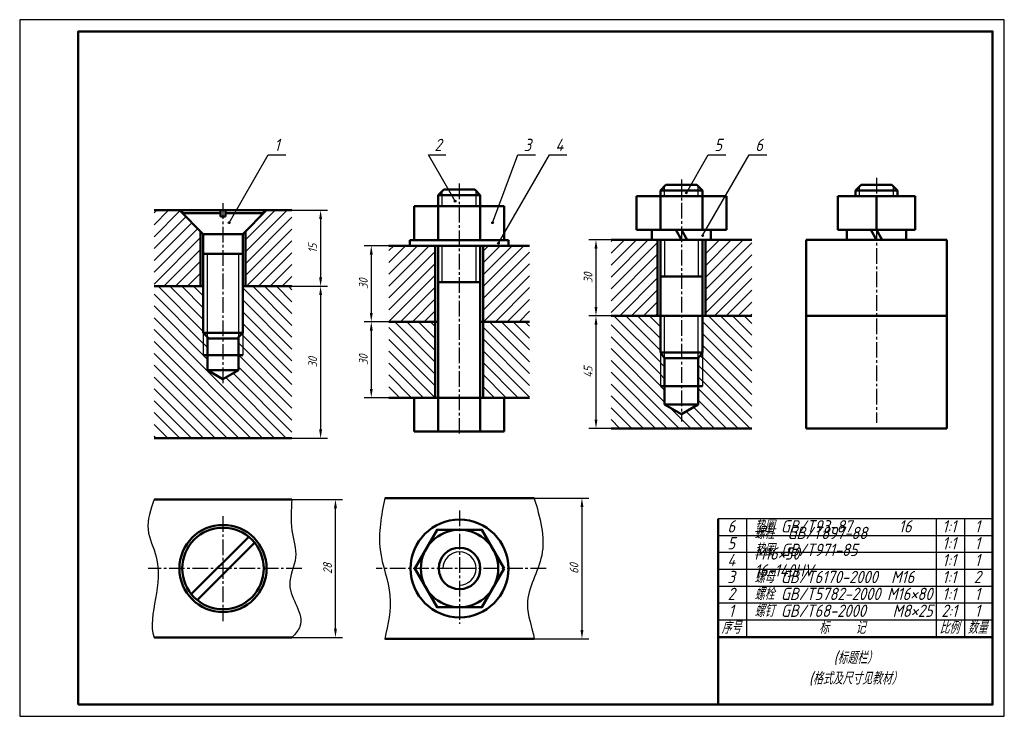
# Model space of a CAD drawing. Header units: millimetres. Extents: x 49 to 469, y 40 to 337.
import ezdxf

# ---------------------------------------------------------------- set-up
doc = ezdxf.new("R2010")
doc.units = ezdxf.units.MM
doc.header["$LTSCALE"] = 0.7
doc.linetypes.add('CENTER2', pattern=[28.575, 19.05, -3.175, 3.175, -3.175])
for name, color, linetype in [('剖面线层', 7, 'Continuous'), ('尺寸层', 221, 'Continuous'), ('细实线层', 7, 'Continuous')]:
    doc.layers.add(name, color=color, linetype=linetype)
for name, color, linetype, lineweight in [('文字层', 227, 'Continuous', 20), ('点画线层', 3, 'CENTER2', 25), ('粗实线层', 7, 'Continuous', 50)]:
    doc.layers.add(name, color=color, linetype=linetype, lineweight=lineweight)
doc.styles.add('工程字体（斜）', font='gbeitc.shx', dxfattribs={"bigfont": 'gbcbig.shx'})
doc.styles.add('工程斜体', font='gbeitc.shx', dxfattribs={"bigfont": 'gbcbig.shx'})
pattern_1 = [(45, (-100.9, -88.8102), (-2.525697, 2.525697), [])]

msp = doc.modelspace()

# ---------------------------------------------------------------- hatches: boundary and pattern name
at = {"layer": '剖面线层', "ltscale": 0.5}
h = msp.add_hatch(dxfattribs=at)
h.set_pattern_fill('ANSI31', scale=1.125, style=0)
h.set_pattern_definition(pattern_1)
h.paths.add_polyline_path([(125.62, 246.45), (116.62, 255.45), (105.82, 255.45), (105.82, 223.05), (125.62, 223.05)])
h.paths.add_polyline_path([(164.62, 255.45), (153.82, 255.45), (144.82, 246.45), (144.82, 223.05), (164.62, 223.05)])
h = msp.add_hatch(dxfattribs=at)
h.set_pattern_fill('ANSI31', scale=1.125, style=0)
h.set_pattern_definition(pattern_1)
h.paths.add_polyline_path([(225.78, 240.34), (205.98, 240.34), (205.98, 207.94), (225.78, 207.94)])
h.paths.add_polyline_path([(265.98, 240.34), (246.18, 240.34), (246.18, 207.94), (265.98, 207.94)])
h.paths.add_polyline_path([(320.58, 242.86), (300.78, 242.86), (300.78, 210.46), (320.58, 210.46)])
h.paths.add_polyline_path([(360.78, 242.86), (340.98, 242.86), (340.98, 210.46), (360.78, 210.46)])
h = msp.add_hatch(dxfattribs=at)
h.set_pattern_fill('ANSI31', scale=1.125, angle=90, style=0)
h.set_pattern_definition([(135, (-100.9, -88.8102), (-2.525697, -2.525697), [])])
h.paths.add_polyline_path([(135.22, 183.45), (128.62, 187.26), (128.62, 193.65), (126.82, 193.65), (126.82, 203.25), (126.82, 223.05), (105.82, 223.05), (105.82, 158.25), (164.62, 158.25), (164.62, 223.05), (143.62, 223.05), (143.62, 203.25), (143.62, 193.65), (141.82, 193.65), (141.82, 187.26)])
h.paths.add_polyline_path([(225.78, 207.94), (205.98, 207.94), (205.98, 175.54), (225.78, 175.54)])
h.paths.add_polyline_path([(265.98, 207.94), (246.18, 207.94), (246.18, 175.54), (265.98, 175.54)])
h.paths.add_polyline_path([(321.78, 194.86), (321.78, 210.46), (300.78, 210.46), (300.78, 162.46), (330.78, 162.46), (330.78, 168.46), (323.58, 172.62), (323.58, 180.46), (321.78, 180.46)])
h.paths.add_polyline_path([(360.78, 210.46), (339.78, 210.46), (339.78, 194.86), (339.78, 180.46), (337.98, 180.46), (337.98, 172.62), (330.78, 168.46), (330.78, 162.46), (360.78, 162.46)])
h = msp.add_hatch(dxfattribs=at)
h.set_pattern_fill('ANSI31', scale=1.125, angle=90, style=0)
h.set_pattern_definition([(135, (-145.1088, -70.049), (-2.525697, -2.525697), [])])
h.paths.add_polyline_path([(323.58, 192.46), (321.78, 194.86), (321.78, 180.46), (323.58, 180.46)])
h.paths.add_polyline_path([(339.78, 194.86), (337.98, 192.46), (337.98, 180.46), (339.78, 180.46)])
at = {"layer": '尺寸层', "ltscale": 0.5}
for points in [[(333.26, 262.87, 1), (332.51, 262.87, 1)], [(234.62, 259.33, 1), (233.87, 259.33, 1)], [(138.22, 250.15, 1), (137.47, 250.15, 1)], [(250.6, 250.15, 1), (249.85, 250.15, 1)], [(340.21, 244.67, 1), (339.46, 244.67, 1)], [(253.08, 241.41, 1), (252.33, 241.41, 1)]]:
    msp.add_hatch(color=7, dxfattribs=at).paths.add_polyline_path(points)

# ---------------------------------------------------------------- linework, layer by layer
at = {"layer": '尺寸层', "color": 7, "ltscale": 0.5}
for p, q in [((137.85, 250.15), (154.55, 279.08)), ((154.55, 279.08), (162.05, 279.08)), ((234.24, 259.33), (222.84, 279.08)), ((222.84, 279.08), (230.34, 279.08)), ((250.22, 250.15), (260.98, 279.08)), ((252.7, 241.41), (274.45, 279.08)), ((260.98, 279.08), (268.48, 279.08)), ((274.45, 279.08), (281.95, 279.08)), ((332.88, 262.87), (342.24, 279.08)), ((339.83, 244.67), (359.7, 279.08)), ((342.24, 279.08), (349.74, 279.08)), ((359.7, 279.08), (367.2, 279.08)), ((164.62, 255.45), (179.86, 255.45)), ((176.86, 251.7), (176.86, 226.8)), ((205.98, 240.34), (195.47, 240.34)), ((300.78, 242.86), (291.33, 242.86)), ((198.47, 236.59), (198.47, 211.69)), ((294.33, 239.11), (294.33, 214.21)), ((164.62, 223.05), (179.86, 223.05)), ((164.62, 223.05), (179.86, 223.05)), ((176.86, 219.3), (176.86, 162)), ((300.78, 210.46), (291.33, 210.46)), ((300.78, 210.46), (291.33, 210.46)), ((205.98, 207.94), (195.47, 207.94)), ((205.98, 207.94), (195.47, 207.94)), ((294.33, 206.71), (294.33, 166.21)), ((198.47, 204.19), (198.47, 179.29)), ((205.98, 175.54), (195.47, 175.54)), ((300.78, 162.46), (291.33, 162.46)), ((164.62, 158.25), (179.86, 158.25)), ((164.62, 132.13), (186.2, 132.13)), ((204.24, 132.73), (291.34, 132.73)), ((183.2, 77.08), (183.2, 128.38)), ((288.34, 128.98), (288.34, 76.48)), ((164.62, 73.33), (186.2, 73.33)), ((204.24, 72.73), (291.34, 72.73))]:
    msp.add_line(p, q, dxfattribs=at)
for centre in [(332.88, 262.87), (234.24, 259.33), (137.85, 250.15), (250.22, 250.15), (339.83, 244.67), (252.7, 241.41)]:
    msp.add_circle(centre, 0.375, dxfattribs=at)
for points in [[(176.24, 251.7), (177.49, 251.7), (176.86, 255.45)], [(197.85, 236.59), (199.1, 236.59), (198.47, 240.34)], [(293.71, 239.11), (294.96, 239.11), (294.33, 242.86)], [(176.24, 226.8), (177.49, 226.8), (176.86, 223.05)], [(176.24, 219.3), (177.49, 219.3), (176.86, 223.05)], [(293.71, 214.21), (294.96, 214.21), (294.33, 210.46)], [(197.85, 211.69), (199.1, 211.69), (198.47, 207.94)], [(293.71, 206.71), (294.96, 206.71), (294.33, 210.46)], [(197.85, 204.19), (199.1, 204.19), (198.47, 207.94)], [(197.85, 179.29), (199.1, 179.29), (198.47, 175.54)], [(293.71, 166.21), (294.96, 166.21), (294.33, 162.46)], [(176.24, 162), (177.49, 162), (176.86, 158.25)], [(182.57, 128.38), (183.82, 128.38), (183.2, 132.13)], [(287.72, 128.98), (288.97, 128.98), (288.34, 132.73)], [(182.57, 77.08), (183.82, 77.08), (183.2, 73.33)], [(287.72, 76.48), (288.97, 76.48), (288.34, 72.73)]]:
    msp.add_solid(points, dxfattribs=at)
at = {"layer": '点画线层', "color": 7, "ltscale": 0.5}
for p, q in [((413.98, 269.3), (413.98, 164.86)), ((235.98, 266.89), (235.98, 160.14)), ((330.78, 268.58), (330.78, 165.43)), ((135.22, 258.44), (135.22, 180.89)), ((236.12, 127.51), (236.12, 79.2)), ((135.22, 125.05), (135.22, 80.3)), ((168.88, 102.73), (103.33, 102.73)), ((273.08, 102.73), (200.56, 102.73))]:
    msp.add_line(p, q, dxfattribs=at)
at = {"layer": '粗实线层', "color": 7, "ltscale": 0.5}
for p, q in [((321.78, 263.86), (324.18, 266.26)), ((324.18, 266.26), (337.38, 266.26)), ((339.78, 263.86), (337.38, 266.26)), ((404.98, 263.86), (407.38, 266.26)), ((407.38, 266.26), (420.58, 266.26)), ((422.98, 263.86), (420.58, 266.26)), ((226.98, 261.94), (229.38, 264.34)), ((226.98, 257.14), (226.98, 261.94)), ((226.98, 261.94), (244.98, 261.94)), ((229.38, 264.34), (242.58, 264.34)), ((242.58, 264.34), (244.98, 261.94)), ((244.98, 261.94), (244.98, 257.14)), ((349.98, 261.46), (311.58, 261.46)), ((311.58, 261.46), (311.58, 247.06)), ((321.78, 263.86), (321.78, 261.46)), ((339.78, 263.86), (321.78, 263.86)), ((321.78, 261.46), (321.78, 247.06)), ((339.78, 261.46), (339.78, 263.86)), ((339.78, 261.46), (339.78, 247.06)), ((349.98, 261.46), (349.98, 247.06)), ((430.48, 261.46), (397.48, 261.46)), ((397.48, 261.46), (397.48, 247.06)), ((404.98, 263.86), (404.98, 261.46)), ((422.98, 263.86), (404.98, 263.86)), ((413.98, 261.46), (413.98, 247.06)), ((422.98, 261.46), (422.98, 263.86)), ((430.48, 261.46), (430.48, 247.06)), ((255.18, 257.14), (216.78, 257.14)), ((216.78, 257.14), (216.78, 242.74)), ((226.98, 257.14), (226.98, 242.74)), ((244.98, 257.14), (244.98, 242.74)), ((255.18, 257.14), (255.18, 242.74)), ((105.82, 255.45), (164.62, 255.45)), ((153.82, 255.45), (116.62, 255.45)), ((116.62, 255.45), (126.82, 245.25)), ((117.82, 254.25), (117.82, 255.45)), ((134.2, 254.25), (117.82, 254.25)), ((135.22, 255.45), (135.22, 255.45)), ((135.22, 255.45), (153.82, 255.45)), ((152.62, 254.25), (136.24, 254.25)), ((153.82, 255.45), (143.62, 245.25)), ((152.62, 254.25), (152.62, 255.45)), ((125.62, 223.05), (125.62, 246.45)), ((126.82, 245.25), (143.62, 245.25)), ((126.82, 203.25), (126.82, 245.25)), ((143.62, 245.25), (143.62, 203.25)), ((144.82, 246.45), (144.82, 223.05)), ((349.98, 247.06), (311.58, 247.06)), ((318.18, 247.06), (318.18, 242.86)), ((328.36, 247.06), (330.78, 242.86)), ((330.78, 247.06), (333.21, 242.86)), ((343.38, 242.86), (343.38, 247.06)), ((430.48, 247.06), (397.48, 247.06)), ((401.38, 247.06), (401.38, 242.86)), ((411.55, 247.06), (413.98, 242.86)), ((413.98, 247.06), (416.4, 242.86)), ((426.58, 242.86), (426.58, 247.06)), ((205.98, 240.34), (265.98, 240.34)), ((256.98, 242.74), (214.98, 242.74)), ((214.98, 242.74), (214.98, 240.34)), ((225.78, 175.54), (225.78, 240.34)), ((226.98, 175.54), (226.98, 240.34)), ((244.98, 175.54), (244.98, 240.34)), ((246.18, 175.54), (246.18, 240.34)), ((256.98, 242.74), (256.98, 240.34)), ((300.78, 242.86), (360.78, 242.86)), ((320.58, 242.86), (320.58, 210.46)), ((321.78, 242.86), (321.78, 194.86)), ((339.78, 242.86), (339.78, 194.86)), ((340.98, 242.86), (340.98, 210.46)), ((383.98, 242.86), (443.98, 242.86)), ((383.98, 162.46), (383.98, 242.86)), ((443.98, 242.86), (443.98, 210.46)), ((126.82, 236.85), (143.62, 236.85)), ((339.78, 227.26), (321.78, 227.26)), ((126.82, 223.05), (105.82, 223.05)), ((164.62, 223.05), (143.62, 223.05)), ((226.98, 224.74), (244.98, 224.74)), ((360.78, 210.46), (300.78, 210.46)), ((443.98, 210.46), (383.98, 210.46)), ((443.98, 210.46), (443.98, 162.46)), ((226.98, 207.94), (205.98, 207.94)), ((265.98, 207.94), (244.98, 207.94)), ((143.62, 203.25), (126.82, 203.25)), ((126.82, 203.25), (129.22, 200.85)), ((143.62, 203.25), (141.22, 200.85)), ((128.62, 201.45), (128.62, 187.26)), ((141.22, 200.85), (129.22, 200.85)), ((141.82, 201.45), (141.82, 187.26)), ((126.82, 193.65), (143.62, 193.65)), ((339.78, 194.86), (321.78, 194.86)), ((321.78, 194.86), (323.58, 192.46)), ((337.98, 192.46), (339.78, 194.86)), ((337.98, 192.46), (323.58, 192.46)), ((323.58, 192.46), (323.58, 172.62)), ((337.98, 192.46), (337.98, 172.62)), ((135.22, 183.45), (128.62, 187.26)), ((128.62, 187.26), (141.82, 187.26)), ((135.22, 183.45), (141.82, 187.26)), ((339.78, 180.46), (321.78, 180.46)), ((265.98, 175.54), (205.98, 175.54)), ((216.78, 161.14), (216.78, 175.54)), ((226.98, 161.14), (226.98, 175.54)), ((244.98, 161.14), (244.98, 175.54)), ((255.18, 161.14), (255.18, 175.54)), ((330.78, 168.46), (323.58, 172.62)), ((323.58, 172.62), (337.98, 172.62)), ((330.78, 168.46), (337.98, 172.62)), ((255.18, 161.14), (216.78, 161.14)), ((360.78, 162.46), (300.78, 162.46)), ((443.98, 162.46), (383.98, 162.46)), ((164.62, 158.25), (105.82, 158.25)), ((164.62, 132.13), (105.82, 132.13)), ((267.99, 132.73), (204.24, 132.73)), ((346.5, 123.91), (346.5, 44.71)), ((146.18, 116.24), (121.71, 91.77)), ((148.73, 113.7), (124.25, 89.22)), ((164.62, 73.33), (105.82, 73.33)), ((204.24, 72.73), (267.99, 72.73)), ((463.5, 73.51), (346.5, 73.51))]:
    msp.add_line(p, q, dxfattribs=at)
at = {"layer": '粗实线层', "ltscale": 0.5}
for p, q in [((134.2, 255.45), (134.2, 252.76)), ((134.2, 252.76), (135.22, 252.76)), ((136.24, 252.76), (135.22, 252.76)), ((136.24, 255.45), (136.24, 252.76))]:
    msp.add_line(p, q, dxfattribs=at)
msp.add_lwpolyline([(73.5, 44.71), (463.5, 44.71), (463.5, 331.71), (73.5, 331.71)], close=True, dxfattribs=at)
at = {"layer": '粗实线层', "color": 7, "ltscale": 0.5}
msp.add_lwpolyline([(255.18, 102.73), (245.65, 119.24), (226.58, 119.24), (217.05, 102.73), (226.58, 86.22), (245.65, 86.22)], close=True, dxfattribs=at)
for centre, radius in [((236.12, 102.73), 20.87), ((135.22, 102.73), 18.6), ((135.22, 102.73), 17.4), ((236.12, 102.73), 16.51), ((236.12, 102.73), 8.87)]:
    msp.add_circle(centre, radius, dxfattribs=at)
at = {"layer": '细实线层', "color": 7, "ltscale": 0.5}
for p, q in [((323.58, 261.46), (323.58, 265.66)), ((337.98, 261.46), (337.98, 265.66)), ((406.78, 261.46), (406.78, 265.66)), ((421.18, 261.46), (421.18, 265.66)), ((228.78, 257.14), (228.78, 263.74)), ((243.18, 257.14), (243.18, 263.74)), ((228.78, 224.74), (228.78, 240.34)), ((243.18, 224.74), (243.18, 240.34)), ((323.58, 242.86), (323.58, 227.26)), ((337.98, 242.86), (337.98, 227.26)), ((128.62, 201.45), (128.62, 236.85)), ((141.82, 236.85), (141.82, 201.45)), ((323.58, 192.46), (323.58, 210.46)), ((337.98, 192.46), (337.98, 210.46)), ((126.82, 203.25), (126.82, 193.65)), ((143.62, 202.12), (143.05, 202.68)), ((143.62, 203.25), (143.62, 193.65)), ((126.84, 198.71), (128.62, 196.93)), ((143.62, 197.07), (141.82, 198.87)), ((321.78, 194.86), (321.78, 180.46)), ((339.78, 194.86), (339.78, 180.46)), ((463.5, 123.91), (346.5, 123.91)), ((358.5, 123.91), (358.5, 73.51)), ((439.5, 123.91), (439.5, 73.51)), ((451.5, 123.91), (451.5, 73.51)), ((463.5, 116.71), (346.5, 116.71)), ((463.5, 109.51), (346.5, 109.51)), ((463.5, 102.31), (346.5, 102.31)), ((463.5, 95.11), (346.5, 95.11)), ((463.5, 87.91), (346.5, 87.91)), ((463.5, 80.71), (346.5, 80.71))]:
    msp.add_line(p, q, dxfattribs=at)
at = {"layer": '细实线层', "ltscale": 0.5}
msp.add_lwpolyline([(48.5, 39.71), (468.5, 39.71), (468.5, 336.71), (48.5, 336.71)], close=True, dxfattribs=at)
at = {"layer": '细实线层', "color": 7, "ltscale": 0.5}
msp.add_arc((236.12, 102.73), 7.07, 270, 180, dxfattribs=at)
for points, knots in [([(105.82, 132.13), (104.33, 127.82), (101.48, 119.54), (108.72, 105.97), (106.79, 90.76), (104.15, 77.83), (105.82, 73.33)], [0, 0, 0, 0, 10.89989, 20.958712, 35.813227, 49.63595, 49.63595, 49.63595, 49.63595]), ([(267.99, 132.73), (270.4, 124.5), (274.93, 109.02), (261.98, 89.75), (267.12, 77.71), (267.99, 72.73)], [0, 0, 0, 0, 20.540139, 38.602429, 51.139653, 51.139653, 51.139653, 51.139653])]:
    msp.add_open_spline(points, degree=3, knots=knots, dxfattribs=at)
for points in [[(164.62, 132.13), (164.62, 118.99), (166.2, 107.42), (163.69, 95.85), (168.07, 78.03), (164.62, 73.33)], [(204.24, 132.73), (202.25, 110.66), (206.43, 91.14), (204.24, 72.73)]]:
    msp.add_spline(points, degree=3, dxfattribs=at)

# ---------------------------------------------------------------- texts
at = {"layer": '尺寸层', "color": 7, "ltscale": 0.5, "style": '工程斜体'}
for s, p in [('1', (157.12, 280.69)), ('2', (225.41, 280.69)), ('3', (263.55, 280.69)), ('4', (277.02, 280.69)), ('5', (344.81, 280.69)), ('6', (362.27, 280.69))]:
    msp.add_text(s, height=5.25, dxfattribs=at).set_placement(p)
at = {"layer": '尺寸层', "color": 7, "ltscale": 0.5, "char_height": 3.75, "attachment_point": 5, "rotation": 90, "style": '工程字体（斜）'}
for s, insert in [('15', (173.49, 239.25)), ('30', (290.96, 226.66)), ('30', (195.1, 224.14)), ('30', (173.49, 190.65)), ('30', (195.1, 191.74)), ('45', (290.96, 186.46)), ('28', (179.82, 102.73)), ('60', (284.97, 102.73))]:
    msp.add_mtext(s, dxfattribs=dict(at, insert=insert))
at = {"layer": '文字层', "color": 7, "ltscale": 0.5, "char_height": 5.25, "style": '工程斜体'}
for s, insert, width, attachment_point in [('6', (352.02, 120.7), 4.1259, 5), ('螺柱  GB/T897-88     M16×50', (361.95, 113.5), 75.5436, 4), ('垫圈 GB/T93-87       16', (361.95, 120.7), 75.5436, 4), ('1:1', (445.02, 120.7), 8.4639, 5), ('1', (457.02, 120.7), 4.1259, 5), ('5', (352.02, 113.5), 4.1259, 5), ('垫圈 GB/T971-85      16-140HV', (361.95, 106.3), 75.5436, 4), ('1:1', (445.02, 113.5), 8.4639, 5), ('1', (457.02, 113.5), 4.1259, 5), ('4', (352.02, 106.3), 4.1259, 5), ('1:1', (445.02, 106.3), 8.4639, 5), ('1', (457.02, 106.3), 4.1259, 5), ('螺母 GB/T6170-2000  M16', (361.95, 99.1), 75.5436, 4), ('3', (352.02, 99.1), 4.1259, 5), ('1:1', (445.02, 99.1), 8.4639, 5), ('2', (457.02, 99.1), 4.1259, 5), ('螺栓 GB/T5782-2000 M16×80', (361.95, 91.9), 75.5436, 4), ('2', (352.02, 91.9), 4.1259, 5), ('螺钉 GB/T68-2000    M8×25', (361.95, 84.7), 75.5436, 4), ('1:1', (445.02, 91.9), 8.4639, 5), ('1', (457.02, 91.9), 4.1259, 5), ('1', (352.02, 84.7), 4.1259, 5), ('2:1', (445.02, 84.7), 8.4639, 5), ('1', (457.02, 84.7), 4.1259, 5), ('序号', (352.02, 77.5), 9.2991, 5), ('标    记', (399.31, 77.5), 27.4553, 5), ('比例', (445.02, 77.5), 9.2991, 5), ('数量', (457.02, 77.5), 9.2991, 5), ('(标题栏）\\P(格式及尺寸见教材）', (404.85, 60), 39.701, 5)]:
    msp.add_mtext(s, dxfattribs=dict(at, insert=insert, width=width, attachment_point=attachment_point))

doc.saveas('drawing.dxf')
